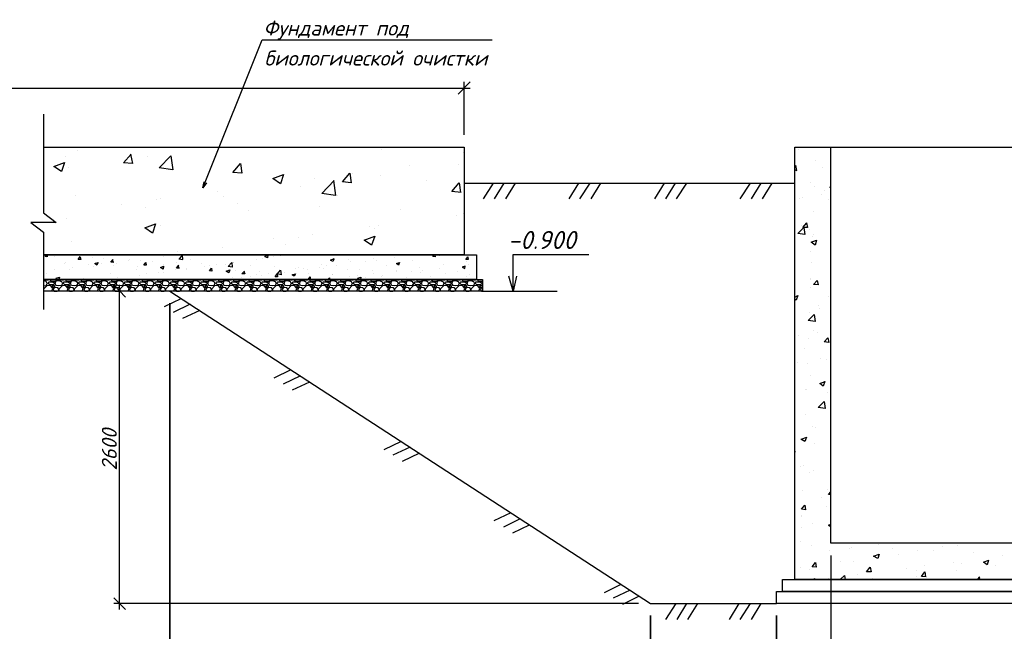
# Model space of a CAD drawing. Extents: x -119078 to 1619993, y 264752 to 340742.
# Tile 45 of 220: x 322893 to 334367, y 314196 to 321323. Entities that reach past the tile are written whole.
import ezdxf

# ---------------------------------------------------------------- set-up
doc = ezdxf.new("R2010")
doc.units = 0
doc.header["$MEASUREMENT"] = 0
doc.layers.add('PDF _Геометрия', color=250, linetype='Continuous')
doc.layers.add('PDF _Текст', color=7, linetype='Continuous')
doc.styles.add('PDF ISOCPEUR Italic', font='isocpeui.ttf')

msp = doc.modelspace()

# ---------------------------------------------------------------- linework, layer by layer
at = {"layer": 'PDF _Геометрия', "color": 7, "lineweight": -3}
for points in [[(325026.759, 319363.964), (325056.393, 319429.159), (325720.197, 321088.669), (325767.612, 321088.669), (328399.121, 321088.669)], [(323171.664, 320223.355), (323171.664, 319073.551), (323319.835, 318960.942), (323023.494, 318960.942), (323171.664, 318848.332), (323171.664, 317947.455)], [(323171.664, 319838.111), (328073.146, 319838.111), (328073.146, 318581.625), (323171.664, 318581.625), (328215.389, 318581.625), (328215.389, 318297.138), (323171.664, 318297.138), (328286.511, 318297.138), (328286.511, 318160.821), (323171.664, 318160.821)], [(334794.161, 314521.752), (331712.214, 314521.752), (331712.214, 314658.069), (334794.161, 314658.069), (331783.336, 314658.069), (331783.336, 314800.313), (334794.161, 314800.313), (331925.58, 314800.313), (331925.58, 319838.111), (334794.161, 319838.111)], [(334794.161, 315221.117), (332346.384, 315221.117), (332346.384, 319838.111)], [(325068.247, 319423.233), (325026.759, 319363.964), (325044.54, 319435.086)], [(328073.146, 319417.307), (331925.58, 319417.307)], [(328410.975, 319417.307), (328292.438, 319233.576)], [(328535.438, 319417.307), (328422.828, 319233.576)], [(328665.828, 319417.307), (328553.218, 319233.576)], [(329406.681, 319417.307), (329294.071, 319233.576)], [(329537.071, 319417.307), (329418.534, 319233.576)], [(329661.534, 319417.307), (329548.924, 319233.576)], [(330402.387, 319417.307), (330289.777, 319233.576)], [(330532.777, 319417.307), (330420.167, 319233.576)], [(330663.167, 319417.307), (330544.63, 319233.576)], [(331404.019, 319417.307), (331285.483, 319233.576)], [(331528.483, 319417.307), (331415.873, 319233.576)], [(331658.873, 319417.307), (331546.263, 319233.576)], [(328642.121, 318160.821), (328642.121, 318332.699), (328642.121, 318587.552), (329525.217, 318587.552)], [(328683.608, 318332.699), (328642.121, 318160.821), (328594.706, 318332.699)], [(324771.906, 318071.919), (324576.321, 317977.089)], [(324641.516, 318160.821), (330242.362, 314521.752), (331712.214, 314521.752)], [(328286.511, 318160.821), (329157.754, 318160.821)], [(324878.589, 318006.724), (324683.004, 317911.894)], [(324991.199, 317935.602), (324789.687, 317840.773)], [(326052.1, 317242.164), (325856.514, 317147.334)], [(326164.709, 317171.042), (325963.197, 317076.213)], [(326271.392, 317099.92), (326069.88, 317005.091)], [(327338.22, 316406.482), (327136.708, 316311.653)], [(327444.903, 316341.287), (327243.391, 316246.458)], [(327551.585, 316270.165), (327350.074, 316175.336)], [(328618.413, 315576.727), (328416.901, 315481.898)], [(328725.096, 315505.605), (328529.511, 315410.776)], [(328831.779, 315434.483), (328636.194, 315339.654)], [(329898.607, 314741.045), (329703.022, 314646.216)], [(330005.29, 314675.85), (329809.704, 314581.021)], [(330111.972, 314604.728), (329916.387, 314509.899)], [(330538.704, 314521.752), (330420.167, 314332.094)], [(330663.167, 314521.752), (330550.557, 314332.094)], [(330793.557, 314521.752), (330675.02, 314332.094)], [(331273.629, 314521.752), (331161.02, 314332.094)], [(331404.019, 314521.752), (331285.483, 314332.094)], [(331528.483, 314521.752), (331415.873, 314332.094)]]:
    msp.add_lwpolyline(points, dxfattribs=at)
at = {"layer": 'PDF _Геометрия', "color": 251, "lineweight": -3, "true_color": 0x535353}
for points in [[(328002.023, 320454.499), (328144.267, 320596.743)], [(328073.145, 319980.354), (328073.145, 320596.743)], [(315893.527, 320525.621), (328144.267, 320525.621)], [(324125.883, 318089.699), (323989.566, 318231.943)], [(324054.761, 314450.631), (324054.761, 318231.943)], [(324505.199, 318160.821), (323989.566, 318160.821)], [(332346.384, 315078.874), (332346.384, 311623.537)], [(323989.566, 314586.947), (324125.883, 314450.631)], [(330106.046, 314521.752), (323989.566, 314521.752)]]:
    msp.add_lwpolyline(points, dxfattribs=at)
at = {"layer": 'PDF _Геометрия', "color": 8, "lineweight": -3, "true_color": 0x767676}
for points in [[(323562.835, 319802.551), (323562.835, 319802.551)], [(327113.001, 319814.404), (327113.001, 319814.404)], [(331925.58, 319838.111), (331925.58, 319832.185)], [(331967.068, 319808.477), (331967.068, 319808.477)], [(323426.518, 319725.502), (323426.518, 319725.502)], [(324185.151, 319755.136), (324208.858, 319648.453), (324102.175, 319654.38), (324191.078, 319755.136)], [(324380.736, 319731.429), (324380.736, 319731.429)], [(328061.292, 319772.916), (328061.292, 319772.916)], [(332162.653, 319678.087), (332162.653, 319678.087)], [(323456.152, 319595.112), (323456.152, 319595.112)], [(327438.976, 319618.819), (327438.976, 319618.819)], [(328007.951, 319636.599), (328007.951, 319636.599)], [(331925.58, 319601.039), (331943.36, 319624.746)], [(331925.58, 319571.404), (331949.287, 319565.478), (331937.433, 319624.746)], [(332245.628, 319601.039), (332245.628, 319601.039)], [(326324.733, 319470.648), (326324.733, 319470.648)], [(326549.953, 319446.941), (326573.66, 319275.063), (326413.636, 319298.771), (326555.879, 319446.941)], [(326769.245, 319529.917), (326769.245, 319529.917)], [(327095.22, 319512.136), (327095.22, 319512.136)], [(327634.561, 319452.868), (327634.561, 319452.868)], [(326170.636, 319375.819), (326170.636, 319375.819)], [(328037.585, 319310.624), (327930.902, 319322.478), (328013.878, 319423.234), (328031.658, 319310.624)], [(332103.384, 319423.234), (332103.384, 319423.234)], [(332150.799, 319381.746), (332150.799, 319381.746)], [(332269.335, 319334.332), (332269.335, 319334.332)], [(332346.384, 319363.966), (332334.53, 319369.893), (332346.384, 319375.819)], [(323539.127, 319269.137), (323539.127, 319269.137)], [(324487.419, 319227.649), (324487.419, 319227.649)], [(324528.906, 319233.576), (324528.906, 319233.576)], [(325198.637, 319322.478), (325198.637, 319322.478)], [(325269.759, 319263.21), (325269.759, 319263.21)], [(326597.367, 319275.063), (326597.367, 319275.063)], [(331978.921, 319233.576), (331978.921, 319233.576)], [(332014.482, 319251.356), (332014.482, 319251.356)], [(332233.775, 319280.99), (332233.775, 319280.99)], [(332316.75, 319227.649), (332316.75, 319227.649)], [(324078.468, 319174.307), (324078.468, 319174.307)], [(324357.029, 319138.746), (324357.029, 319138.746)], [(325435.71, 319186.161), (325435.71, 319186.161)], [(325560.173, 319097.259), (325560.173, 319097.259)], [(326384.002, 319150.6), (326384.002, 319150.6)], [(327332.293, 319109.112), (327332.293, 319109.112)], [(323438.371, 319002.43), (323438.371, 319002.43)], [(327984.243, 319043.917), (327984.243, 319043.917)], [(328061.292, 319061.698), (328061.292, 319061.698)], [(332138.945, 319085.405), (332138.945, 319085.405)], [(324528.906, 318919.454), (324528.906, 318919.454)], [(326970.757, 318913.527), (326970.757, 318913.527)], [(327024.098, 318883.893), (327024.098, 318883.893)], [(327071.513, 318919.454), (327071.513, 318919.454)], [(332002.628, 318925.381), (332002.628, 318925.381)], [(332061.897, 318955.015), (332073.75, 318901.674), (332020.409, 318901.674), (332067.823, 318955.015)], [(332091.531, 318877.966), (332091.531, 318877.966)], [(332340.457, 318972.795), (332340.457, 318972.795)], [(325856.514, 318771.284), (325856.514, 318771.284)], [(326146.929, 318783.137), (326146.929, 318783.137)], [(326301.026, 318824.625), (326301.026, 318824.625)], [(332127.092, 318794.991), (332127.092, 318794.991)], [(332138.945, 318824.625), (332138.945, 318824.625)], [(323491.713, 318741.649), (323491.713, 318741.649)], [(325251.979, 318670.528), (325251.979, 318670.528)], [(325986.905, 318706.089), (325986.905, 318706.089)], [(323219.079, 318563.845), (323189.445, 318563.845), (323201.298, 318581.625)], [(323207.225, 318546.064), (323207.225, 318546.064)], [(323219.079, 318557.918), (323219.079, 318581.625)], [(323302.054, 318557.918), (323302.054, 318557.918)], [(323598.395, 318557.918), (323604.322, 318528.284), (323574.688, 318528.284), (323598.395, 318563.845)], [(323586.542, 318546.064), (323586.542, 318546.064)], [(323746.566, 318551.991), (323746.566, 318551.991)], [(323871.029, 318534.211), (323871.029, 318534.211)], [(323989.566, 318492.723), (323954.005, 318498.65), (323983.639, 318528.284)], [(323983.639, 318492.723), (323977.712, 318528.284)], [(324155.517, 318522.357), (324155.517, 318522.357)], [(324173.297, 318528.284), (324173.297, 318528.284)], [(324297.76, 318522.357), (324297.76, 318522.357)], [(324511.126, 318575.698), (324511.126, 318575.698)], [(324570.394, 318557.918), (324570.394, 318557.918)], [(324730.418, 318623.113), (324730.418, 318623.113)], [(324748.199, 318534.211), (324795.613, 318528.284), (324789.687, 318581.625)], [(324754.126, 318534.211), (324795.613, 318581.625)], [(324878.589, 318528.284), (324878.589, 318528.284)], [(325192.71, 318581.625), (325192.71, 318581.625)], [(325655.003, 318528.284), (325655.003, 318528.284)], [(325720.198, 318540.137), (325720.198, 318540.137)], [(325850.588, 318557.918), (325850.588, 318557.918)], [(325933.563, 318569.772), (325933.563, 318569.772)], [(326555.879, 318534.211), (326544.026, 318504.577), (326514.392, 318522.357), (326555.879, 318540.137)], [(326727.757, 318528.284), (326727.757, 318528.284)], [(327018.171, 318540.137), (327018.171, 318540.137)], [(327053.732, 318522.357), (327053.732, 318522.357)], [(327255.244, 318551.991), (327255.244, 318551.991)], [(327284.878, 318575.698), (327284.878, 318575.698)], [(327741.244, 318557.918), (327705.683, 318563.845), (327717.536, 318581.625)], [(327735.317, 318557.918), (327735.317, 318581.625)], [(327788.658, 318569.772), (327788.658, 318569.772)], [(332103.384, 318623.113), (332103.384, 318623.113)], [(323302.054, 318415.674), (323302.054, 318415.674)], [(323414.664, 318486.796), (323414.664, 318486.796)], [(323432.444, 318498.65), (323432.444, 318498.65)], [(323473.932, 318409.747), (323473.932, 318409.747)], [(323503.566, 318439.382), (323503.566, 318439.382)], [(323699.151, 318474.942), (323699.151, 318474.942)], [(323752.493, 318451.235), (323752.493, 318451.235)], [(323841.395, 318486.796), (323841.395, 318486.796)], [(323971.785, 318504.577), (323971.785, 318504.577)], [(323983.639, 318463.089), (323983.639, 318463.089)], [(324019.2, 318480.869), (324019.2, 318480.869)], [(324256.273, 318415.674), (324256.273, 318415.674)], [(324268.126, 318451.235), (324268.126, 318451.235)], [(324440.004, 318510.503), (324440.004, 318510.503)], [(324552.614, 318439.382), (324552.614, 318439.382)], [(324570.394, 318474.942), (324570.394, 318474.942)], [(324706.711, 318409.747), (324706.711, 318409.747)], [(324754.126, 318427.528), (324718.565, 318427.528), (324748.199, 318463.089)], [(324724.492, 318498.65), (324724.492, 318498.65)], [(324748.199, 318427.528), (324742.272, 318463.089)], [(324831.174, 318415.674), (324831.174, 318415.674)], [(324837.101, 318427.528), (324837.101, 318427.528)], [(325008.979, 318486.796), (325008.979, 318486.796)], [(325044.54, 318451.235), (325044.54, 318451.235)], [(325109.735, 318457.162), (325109.735, 318457.162)], [(325121.589, 318415.674), (325121.589, 318415.674)], [(325180.857, 318469.016), (325180.857, 318469.016)], [(325293.466, 318474.942), (325293.466, 318474.942)], [(325382.369, 318498.65), (325382.369, 318498.65)], [(325382.369, 318492.723), (325382.369, 318492.723)], [(325577.954, 318463.089), (325577.954, 318463.089)], [(325862.441, 318451.235), (325862.441, 318451.235)], [(326105.441, 318421.601), (326105.441, 318421.601)], [(326146.929, 318439.382), (326146.929, 318439.382)], [(326200.27, 318427.528), (326200.27, 318427.528)], [(326247.685, 318415.674), (326247.685, 318415.674)], [(326384.002, 318433.455), (326384.002, 318433.455)], [(326413.636, 318474.942), (326413.636, 318474.942)], [(326431.416, 318427.528), (326431.416, 318427.528)], [(326466.977, 318463.089), (326466.977, 318463.089)], [(326585.514, 318463.089), (326585.514, 318463.089)], [(326715.904, 318409.747), (326715.904, 318409.747)], [(326745.538, 318504.577), (326745.538, 318504.577)], [(326852.22, 318409.747), (326852.22, 318409.747)], [(326923.342, 318504.577), (326923.342, 318504.577)], [(327166.342, 318463.089), (327166.342, 318463.089)], [(327474.537, 318516.43), (327474.537, 318516.43)], [(327557.512, 318439.382), (327557.512, 318439.382)], [(327788.658, 318427.528), (327788.658, 318427.528)], [(327830.146, 318474.942), (327830.146, 318474.942)], [(328102.78, 318510.503), (328102.78, 318510.503)], [(328126.487, 318474.942), (328126.487, 318474.942)], [(332115.238, 318498.65), (332115.238, 318498.65)], [(323183.518, 318297.138), (323183.518, 318291.211), (323225.006, 318291.211), (323230.932, 318297.138)], [(323201.298, 318368.26), (323201.298, 318368.26)], [(323343.542, 318297.138), (323343.542, 318291.211), (323302.054, 318273.431), (323260.567, 318273.431), (323248.713, 318297.138)], [(323248.713, 318297.138), (323248.713, 318297.138)], [(323331.688, 318297.138), (323319.835, 318308.991), (323355.396, 318320.845), (323349.469, 318297.138)], [(323361.323, 318297.138), (323361.323, 318291.211), (323402.81, 318291.211), (323408.737, 318297.138)], [(323521.347, 318297.138), (323521.347, 318291.211), (323479.859, 318273.431), (323438.371, 318273.431), (323426.518, 318297.138)], [(323426.518, 318297.138), (323426.518, 318297.138)], [(323539.127, 318297.138), (323539.127, 318291.211), (323580.615, 318291.211), (323586.542, 318297.138)], [(323699.151, 318297.138), (323699.151, 318291.211), (323657.664, 318273.431), (323616.176, 318273.431), (323604.322, 318297.138)], [(323604.322, 318297.138), (323604.322, 318297.138)], [(323633.956, 318308.991), (323633.956, 318308.991)], [(323716.932, 318297.138), (323716.932, 318291.211), (323758.42, 318291.211), (323764.346, 318297.138)], [(323876.956, 318297.138), (323876.956, 318291.211), (323835.468, 318273.431), (323793.981, 318273.431), (323782.127, 318297.138)], [(323782.127, 318297.138), (323782.127, 318297.138)], [(323894.737, 318297.138), (323894.737, 318291.211), (323936.224, 318291.211), (323942.151, 318297.138)], [(323948.078, 318362.333), (323948.078, 318362.333)], [(324054.761, 318297.138), (324054.761, 318291.211), (324013.273, 318273.431), (323971.785, 318273.431), (323959.932, 318297.138)], [(323959.932, 318297.138), (323959.932, 318297.138)], [(324013.273, 318303.065), (324013.273, 318303.065)], [(324036.98, 318320.845), (324036.98, 318320.845)], [(324072.541, 318297.138), (324072.541, 318291.211), (324114.029, 318291.211), (324119.956, 318297.138)], [(324232.565, 318297.138), (324232.565, 318291.211), (324191.078, 318273.431), (324149.59, 318273.431), (324137.736, 318297.138)], [(324137.736, 318297.138), (324137.736, 318297.138)], [(324250.346, 318297.138), (324250.346, 318291.211), (324291.834, 318291.211), (324297.76, 318297.138)], [(324291.834, 318344.552), (324291.834, 318344.552)], [(324410.37, 318297.138), (324410.37, 318291.211), (324368.882, 318273.431), (324327.394, 318273.431), (324315.541, 318297.138)], [(324315.541, 318297.138), (324315.541, 318297.138)], [(324374.809, 318362.333), (324374.809, 318362.333)], [(324428.15, 318297.138), (324428.15, 318291.211), (324469.638, 318291.211), (324475.565, 318297.138)], [(324588.175, 318297.138), (324588.175, 318291.211), (324546.687, 318273.431), (324505.199, 318273.431), (324493.345, 318297.138)], [(324493.345, 318297.138), (324493.345, 318297.138)], [(324505.199, 318380.113), (324505.199, 318380.113)], [(324564.467, 318380.113), (324564.467, 318380.113)], [(324605.955, 318297.138), (324605.955, 318291.211), (324647.443, 318291.211), (324653.37, 318297.138)], [(324765.979, 318297.138), (324765.979, 318291.211), (324724.492, 318273.431), (324683.004, 318273.431), (324671.15, 318297.138)], [(324671.15, 318297.138), (324671.15, 318297.138)], [(324783.76, 318297.138), (324783.76, 318291.211), (324825.248, 318291.211), (324831.174, 318297.138)], [(324943.784, 318297.138), (324943.784, 318291.211), (324902.296, 318273.431), (324860.808, 318273.431), (324848.955, 318297.138)], [(324848.955, 318297.138), (324848.955, 318297.138)], [(324961.564, 318297.138), (324961.564, 318291.211), (325003.052, 318291.211), (325008.979, 318297.138)], [(325121.589, 318297.138), (325121.589, 318291.211), (325080.101, 318273.431), (325038.613, 318273.431), (325026.759, 318297.138)], [(325026.759, 318297.138), (325026.759, 318297.138)], [(325139.369, 318297.138), (325139.369, 318291.211), (325180.857, 318291.211), (325186.784, 318297.138)], [(325299.393, 318297.138), (325299.393, 318291.211), (325257.905, 318273.431), (325216.418, 318273.431), (325204.564, 318297.138)], [(325204.564, 318297.138), (325204.564, 318297.138)], [(325317.174, 318297.138), (325317.174, 318291.211), (325358.661, 318291.211), (325364.588, 318297.138)], [(325376.442, 318314.918), (325376.442, 318314.918)], [(325477.198, 318297.138), (325477.198, 318291.211), (325435.71, 318273.431), (325394.222, 318273.431), (325382.369, 318297.138)], [(325382.369, 318297.138), (325382.369, 318297.138)], [(325406.076, 318403.821), (325406.076, 318403.821)], [(325506.832, 318391.967), (325518.686, 318362.333), (325483.125, 318362.333), (325512.759, 318391.967)], [(325483.125, 318314.918), (325483.125, 318314.918)], [(325494.978, 318297.138), (325494.978, 318291.211), (325536.466, 318291.211), (325542.393, 318297.138)], [(325655.003, 318297.138), (325655.003, 318291.211), (325613.515, 318273.431), (325572.027, 318273.431), (325560.173, 318297.138)], [(325560.173, 318297.138), (325560.173, 318297.138)], [(325577.954, 318332.699), (325577.954, 318332.699)], [(325649.076, 318350.479), (325649.076, 318350.479)], [(325672.783, 318297.138), (325672.783, 318291.211), (325714.271, 318291.211), (325720.198, 318297.138)], [(325690.563, 318391.967), (325690.563, 318391.967)], [(325708.344, 318344.552), (325708.344, 318344.552)], [(325832.807, 318297.138), (325832.807, 318291.211), (325791.319, 318273.431), (325749.832, 318273.431), (325737.978, 318297.138)], [(325737.978, 318297.138), (325737.978, 318297.138)], [(325791.319, 318368.26), (325791.319, 318368.26)], [(325850.588, 318297.138), (325850.588, 318291.211), (325892.075, 318291.211), (325898.002, 318297.138)], [(325892.075, 318356.406), (325933.563, 318403.821), (325939.49, 318350.479), (325892.075, 318362.333)], [(325909.856, 318374.186), (325909.856, 318374.186)], [(326010.612, 318297.138), (326010.612, 318291.211), (325969.124, 318273.431), (325927.636, 318273.431), (325915.783, 318297.138)], [(325915.783, 318297.138), (325915.783, 318297.138)], [(325921.709, 318391.967), (325921.709, 318391.967)], [(325975.051, 318374.186), (325975.051, 318374.186)], [(326028.392, 318297.138), (326028.392, 318291.211), (326069.88, 318291.211), (326075.807, 318297.138)], [(326188.416, 318297.138), (326188.416, 318291.211), (326146.929, 318273.431), (326105.441, 318273.431), (326093.587, 318297.138)], [(326093.587, 318297.138), (326093.587, 318297.138)], [(326206.197, 318297.138), (326206.197, 318291.211), (326247.685, 318291.211), (326253.612, 318297.138), (326277.319, 318326.772), (326277.319, 318297.138)], [(326229.904, 318303.065), (326229.904, 318303.065)], [(326259.538, 318362.333), (326259.538, 318362.333)], [(326366.221, 318297.138), (326366.221, 318291.211), (326324.733, 318273.431), (326283.246, 318273.431), (326271.392, 318297.138)], [(326271.392, 318297.138), (326271.392, 318297.138)], [(326384.002, 318297.138), (326384.002, 318291.211), (326425.489, 318291.211), (326431.416, 318297.138)], [(326544.026, 318297.138), (326544.026, 318291.211), (326502.538, 318273.431), (326461.05, 318273.431), (326449.197, 318297.138)], [(326449.197, 318297.138), (326449.197, 318297.138)], [(326484.758, 318297.138), (326502.538, 318314.918), (326502.538, 318297.138)], [(326544.026, 318356.406), (326544.026, 318356.406)], [(326544.026, 318350.479), (326544.026, 318350.479)], [(326561.806, 318297.138), (326561.806, 318291.211), (326603.294, 318291.211), (326609.221, 318297.138)], [(326721.83, 318297.138), (326721.83, 318291.211), (326680.343, 318273.431), (326638.855, 318273.431), (326627.001, 318297.138)], [(326627.001, 318297.138), (326627.001, 318297.138)], [(326739.611, 318326.772), (326739.611, 318326.772)], [(326739.611, 318297.138), (326739.611, 318291.211), (326781.099, 318291.211), (326787.025, 318297.138)], [(326899.635, 318297.138), (326899.635, 318291.211), (326858.147, 318273.431), (326816.66, 318273.431), (326804.806, 318297.138)], [(326804.806, 318297.138), (326804.806, 318297.138)], [(326828.513, 318338.626), (326828.513, 318338.626)], [(326846.294, 318297.138), (326834.44, 318308.991), (326870.001, 318320.845), (326864.074, 318297.138)], [(326917.416, 318314.918), (326917.416, 318314.918)], [(326917.416, 318297.138), (326917.416, 318291.211), (326958.903, 318291.211), (326964.83, 318297.138)], [(327077.44, 318297.138), (327077.44, 318291.211), (327035.952, 318273.431), (326994.464, 318273.431), (326982.611, 318297.138)], [(326982.611, 318297.138), (326982.611, 318297.138)], [(327000.391, 318397.894), (327000.391, 318397.894)], [(327012.245, 318362.333), (327012.245, 318362.333)], [(327095.22, 318297.138), (327095.22, 318291.211), (327136.708, 318291.211), (327142.635, 318297.138)], [(327113.001, 318326.772), (327113.001, 318326.772)], [(327118.927, 318338.626), (327118.927, 318338.626)], [(327255.244, 318297.138), (327255.244, 318291.211), (327213.757, 318273.431), (327172.269, 318273.431), (327160.415, 318297.138)], [(327160.415, 318297.138), (327160.415, 318297.138)], [(327273.025, 318297.138), (327273.025, 318291.211), (327314.513, 318291.211), (327320.439, 318297.138)], [(327278.952, 318397.894), (327278.952, 318397.894)], [(327284.878, 318386.04), (327284.878, 318386.04)], [(327433.049, 318297.138), (327433.049, 318291.211), (327391.561, 318273.431), (327350.074, 318273.431), (327338.22, 318297.138)], [(327338.22, 318297.138), (327338.22, 318297.138)], [(327397.488, 318314.918), (327397.488, 318314.918)], [(327450.829, 318297.138), (327450.829, 318291.211), (327492.317, 318291.211), (327498.244, 318297.138)], [(327456.756, 318386.04), (327456.756, 318386.04)], [(327610.854, 318297.138), (327610.854, 318291.211), (327569.366, 318273.431), (327527.878, 318273.431), (327516.025, 318297.138)], [(327516.025, 318297.138), (327516.025, 318297.138)], [(327569.366, 318374.186), (327569.366, 318374.186)], [(327587.146, 318403.821), (327587.146, 318403.821)], [(327628.634, 318297.138), (327628.634, 318291.211), (327670.122, 318291.211), (327676.049, 318297.138)], [(327681.976, 318332.699), (327681.976, 318332.699)], [(327681.976, 318303.065), (327681.976, 318303.065)], [(327788.658, 318297.138), (327788.658, 318291.211), (327747.171, 318273.431), (327705.683, 318273.431), (327693.829, 318297.138)], [(327693.829, 318297.138), (327693.829, 318297.138)], [(327806.439, 318297.138), (327806.439, 318291.211), (327847.927, 318291.211), (327853.853, 318297.138)], [(327853.853, 318362.333), (327853.853, 318362.333)], [(327966.463, 318297.138), (327966.463, 318291.211), (327924.975, 318273.431), (327883.487, 318273.431), (327871.634, 318297.138)], [(327871.634, 318297.138), (327871.634, 318297.138)], [(327984.243, 318297.138), (327984.243, 318291.211), (328025.731, 318291.211), (328031.658, 318297.138)], [(327990.17, 318386.04), (327990.17, 318386.04)], [(328144.268, 318297.138), (328144.268, 318291.211), (328102.78, 318273.431), (328061.292, 318273.431), (328049.438, 318297.138)], [(328049.438, 318297.138), (328049.438, 318297.138)], [(328096.853, 318332.699), (328096.853, 318332.699)], [(328138.341, 318350.479), (328138.341, 318350.479)], [(328162.048, 318297.138), (328162.048, 318291.211), (328203.536, 318291.211), (328209.463, 318297.138)], [(328286.511, 318273.431), (328280.584, 318273.431), (328239.097, 318273.431), (328227.243, 318297.138)], [(328227.243, 318297.138), (328227.243, 318297.138)], [(332103.384, 318308.991), (332103.384, 318308.991)], [(332103.384, 318297.138), (332103.384, 318297.138)], [(323171.664, 318220.089), (323201.298, 318226.016), (323213.152, 318249.723), (323201.298, 318273.431), (323171.664, 318285.284)], [(323266.493, 318160.821), (323278.347, 318190.455), (323254.64, 318220.089), (323213.152, 318226.016), (323171.664, 318184.528)], [(323171.664, 318184.528), (323171.664, 318184.528)], [(323343.542, 318160.821), (323349.469, 318172.675), (323349.469, 318184.528), (323337.615, 318196.382), (323302.054, 318202.309), (323284.274, 318184.528), (323296.128, 318160.821), (323331.688, 318160.821)], [(323444.298, 318160.821), (323456.152, 318190.455), (323432.444, 318220.089), (323390.957, 318226.016), (323349.469, 318184.528), (323349.469, 318160.821)], [(323521.347, 318160.821), (323527.274, 318172.675), (323527.274, 318184.528), (323515.42, 318196.382), (323479.859, 318202.309), (323462.079, 318184.528), (323473.932, 318160.821), (323509.493, 318160.821)], [(323622.103, 318160.821), (323633.956, 318190.455), (323610.249, 318220.089), (323568.761, 318226.016), (323527.274, 318184.528), (323527.274, 318160.821)], [(323699.151, 318160.821), (323705.078, 318172.675), (323705.078, 318184.528), (323693.225, 318196.382), (323657.664, 318202.309), (323639.883, 318184.528), (323651.737, 318160.821), (323687.298, 318160.821)], [(323799.907, 318160.821), (323811.761, 318190.455), (323788.054, 318220.089), (323746.566, 318226.016), (323705.078, 318184.528), (323705.078, 318160.821)], [(323876.956, 318160.821), (323882.883, 318172.675), (323882.883, 318184.528), (323871.029, 318196.382), (323835.468, 318202.309), (323817.688, 318184.528), (323829.541, 318160.821), (323865.102, 318160.821)], [(323977.712, 318160.821), (323989.566, 318190.455), (323965.858, 318220.089), (323924.371, 318226.016), (323882.883, 318184.528), (323882.883, 318160.821)], [(324054.761, 318160.821), (324060.688, 318172.675), (324060.688, 318184.528), (324048.834, 318196.382), (324013.273, 318202.309), (323995.492, 318184.528), (324007.346, 318160.821), (324042.907, 318160.821)], [(324155.517, 318160.821), (324167.37, 318190.455), (324143.663, 318220.089), (324102.175, 318226.016), (324060.688, 318184.528), (324060.688, 318160.821)], [(324232.565, 318160.821), (324238.492, 318172.675), (324238.492, 318184.528), (324226.639, 318196.382), (324191.078, 318202.309), (324173.297, 318184.528), (324185.151, 318160.821), (324220.712, 318160.821)], [(324333.321, 318160.821), (324345.175, 318190.455), (324321.468, 318220.089), (324279.98, 318226.016), (324238.492, 318184.528), (324238.492, 318160.821)], [(324410.37, 318160.821), (324416.297, 318172.675), (324416.297, 318184.528), (324404.443, 318196.382), (324368.882, 318202.309), (324351.102, 318184.528), (324362.955, 318160.821), (324398.516, 318160.821)], [(324511.126, 318160.821), (324522.98, 318190.455), (324499.272, 318220.089), (324457.785, 318226.016), (324416.297, 318184.528), (324416.297, 318160.821)], [(324588.175, 318160.821), (324594.101, 318172.675), (324594.101, 318184.528), (324582.248, 318196.382), (324546.687, 318202.309), (324528.906, 318184.528), (324540.76, 318160.821), (324576.321, 318160.821)], [(324688.931, 318160.821), (324700.784, 318190.455), (324677.077, 318220.089), (324635.589, 318226.016), (324594.101, 318184.528), (324594.101, 318160.821)], [(324765.979, 318160.821), (324771.906, 318172.675), (324771.906, 318184.528), (324760.052, 318196.382), (324724.492, 318202.309), (324706.711, 318184.528), (324718.565, 318160.821), (324754.126, 318160.821)], [(324866.735, 318160.821), (324878.589, 318190.455), (324854.882, 318220.089), (324813.394, 318226.016), (324771.906, 318184.528), (324771.906, 318160.821)], [(324943.784, 318160.821), (324949.711, 318172.675), (324949.711, 318184.528), (324937.857, 318196.382), (324902.296, 318202.309), (324884.516, 318184.528), (324896.369, 318160.821), (324931.93, 318160.821)], [(325044.54, 318160.821), (325056.394, 318190.455), (325032.686, 318220.089), (324991.199, 318226.016), (324949.711, 318184.528), (324949.711, 318160.821)], [(325121.589, 318160.821), (325127.515, 318172.675), (325127.515, 318184.528), (325115.662, 318196.382), (325080.101, 318202.309), (325062.32, 318184.528), (325074.174, 318160.821), (325109.735, 318160.821)], [(325222.345, 318160.821), (325234.198, 318190.455), (325210.491, 318220.089), (325169.003, 318226.016), (325127.515, 318184.528), (325127.515, 318160.821)], [(325299.393, 318160.821), (325305.32, 318172.675), (325305.32, 318184.528), (325293.466, 318196.382), (325257.905, 318202.309), (325240.125, 318184.528), (325251.979, 318160.821), (325287.54, 318160.821)], [(325400.149, 318160.821), (325412.003, 318190.455), (325388.296, 318220.089), (325346.808, 318226.016), (325305.32, 318184.528), (325305.32, 318160.821)], [(325477.198, 318160.821), (325483.125, 318172.675), (325483.125, 318184.528), (325471.271, 318196.382), (325435.71, 318202.309), (325417.93, 318184.528), (325429.783, 318160.821), (325465.344, 318160.821)], [(325577.954, 318160.821), (325589.807, 318190.455), (325566.1, 318220.089), (325524.612, 318226.016), (325483.125, 318184.528), (325483.125, 318160.821)], [(325655.003, 318160.821), (325660.929, 318172.675), (325660.929, 318184.528), (325649.076, 318196.382), (325613.515, 318202.309), (325595.734, 318184.528), (325607.588, 318160.821), (325643.149, 318160.821)], [(325755.758, 318160.821), (325767.612, 318190.455), (325743.905, 318220.089), (325702.417, 318226.016), (325660.929, 318184.528), (325660.929, 318160.821)], [(325832.807, 318160.821), (325838.734, 318172.675), (325838.734, 318184.528), (325826.88, 318196.382), (325791.319, 318202.309), (325773.539, 318184.528), (325785.393, 318160.821), (325820.954, 318160.821)], [(325933.563, 318160.821), (325945.417, 318190.455), (325921.709, 318220.089), (325880.222, 318226.016), (325838.734, 318184.528), (325838.734, 318160.821)], [(326010.612, 318160.821), (326016.539, 318172.675), (326016.539, 318184.528), (326004.685, 318196.382), (325969.124, 318202.309), (325951.344, 318184.528), (325963.197, 318160.821), (325998.758, 318160.821)], [(326111.368, 318160.821), (326123.221, 318190.455), (326099.514, 318220.089), (326058.026, 318226.016), (326016.539, 318184.528), (326016.539, 318160.821)], [(326188.416, 318160.821), (326194.343, 318172.675), (326194.343, 318184.528), (326182.49, 318196.382), (326146.929, 318202.309), (326129.148, 318184.528), (326141.002, 318160.821), (326176.563, 318160.821)], [(326289.172, 318160.821), (326301.026, 318190.455), (326277.319, 318220.089), (326235.831, 318226.016), (326194.343, 318184.528), (326194.343, 318160.821)], [(326366.221, 318160.821), (326372.148, 318172.675), (326372.148, 318184.528), (326360.294, 318196.382), (326324.733, 318202.309), (326306.953, 318184.528), (326318.807, 318160.821), (326354.367, 318160.821)], [(326466.977, 318160.821), (326478.831, 318190.455), (326455.123, 318220.089), (326413.636, 318226.016), (326372.148, 318184.528), (326372.148, 318160.821)], [(326544.026, 318160.821), (326549.953, 318172.675), (326549.953, 318184.528), (326538.099, 318196.382), (326502.538, 318202.309), (326484.758, 318184.528), (326496.611, 318160.821), (326532.172, 318160.821)], [(326644.782, 318160.821), (326656.635, 318190.455), (326632.928, 318220.089), (326591.44, 318226.016), (326549.953, 318184.528), (326549.953, 318160.821)], [(326721.83, 318160.821), (326727.757, 318172.675), (326727.757, 318184.528), (326715.904, 318196.382), (326680.343, 318202.309), (326662.562, 318184.528), (326674.416, 318160.821), (326709.977, 318160.821)], [(326822.586, 318160.821), (326834.44, 318190.455), (326810.733, 318220.089), (326769.245, 318226.016), (326727.757, 318184.528), (326727.757, 318160.821)], [(326899.635, 318160.821), (326905.562, 318172.675), (326905.562, 318184.528), (326893.708, 318196.382), (326858.147, 318202.309), (326840.367, 318184.528), (326852.22, 318160.821), (326887.781, 318160.821)], [(327000.391, 318160.821), (327012.245, 318190.455), (326988.537, 318220.089), (326947.05, 318226.016), (326905.562, 318184.528), (326905.562, 318160.821)], [(327077.44, 318160.821), (327083.367, 318172.675), (327083.367, 318184.528), (327071.513, 318196.382), (327035.952, 318202.309), (327018.171, 318184.528), (327030.025, 318160.821), (327065.586, 318160.821)], [(327178.196, 318160.821), (327190.049, 318190.455), (327166.342, 318220.089), (327124.854, 318226.016), (327083.367, 318184.528), (327083.367, 318160.821)], [(327255.244, 318160.821), (327261.171, 318172.675), (327261.171, 318184.528), (327249.318, 318196.382), (327213.757, 318202.309), (327195.976, 318184.528), (327207.83, 318160.821), (327243.391, 318160.821)], [(327356, 318160.821), (327367.854, 318190.455), (327344.147, 318220.089), (327302.659, 318226.016), (327261.171, 318184.528), (327261.171, 318160.821)], [(327433.049, 318160.821), (327438.976, 318172.675), (327438.976, 318184.528), (327427.122, 318196.382), (327391.561, 318202.309), (327373.781, 318184.528), (327385.634, 318160.821), (327421.195, 318160.821)], [(327533.805, 318160.821), (327545.659, 318190.455), (327521.951, 318220.089), (327480.464, 318226.016), (327438.976, 318184.528), (327438.976, 318160.821)], [(327610.854, 318160.821), (327616.78, 318172.675), (327616.78, 318184.528), (327604.927, 318196.382), (327569.366, 318202.309), (327551.585, 318184.528), (327563.439, 318160.821), (327599, 318160.821)], [(327711.61, 318160.821), (327723.463, 318190.455), (327699.756, 318220.089), (327658.268, 318226.016), (327616.78, 318184.528), (327616.78, 318160.821)], [(327788.658, 318160.821), (327794.585, 318172.675), (327794.585, 318184.528), (327782.731, 318196.382), (327747.171, 318202.309), (327729.39, 318184.528), (327741.244, 318160.821), (327776.805, 318160.821)], [(327889.414, 318160.821), (327901.268, 318190.455), (327877.561, 318220.089), (327836.073, 318226.016), (327794.585, 318184.528), (327794.585, 318160.821)], [(327966.463, 318160.821), (327972.39, 318172.675), (327972.39, 318184.528), (327960.536, 318196.382), (327924.975, 318202.309), (327907.195, 318184.528), (327919.048, 318160.821), (327954.609, 318160.821)], [(328067.219, 318160.821), (328079.073, 318190.455), (328055.365, 318220.089), (328013.878, 318226.016), (327972.39, 318184.528), (327972.39, 318160.821)], [(328144.268, 318160.821), (328150.194, 318172.675), (328150.194, 318184.528), (328138.341, 318196.382), (328102.78, 318202.309), (328084.999, 318184.528), (328096.853, 318160.821), (328132.414, 318160.821)], [(328245.024, 318160.821), (328256.877, 318190.455), (328233.17, 318220.089), (328191.682, 318226.016), (328150.194, 318184.528), (328150.194, 318160.821)], [(328286.511, 318220.089), (328268.731, 318226.016), (328250.95, 318220.089), (328262.804, 318202.309), (328286.511, 318214.162)], [(328286.511, 318202.309), (328280.584, 318202.309), (328262.804, 318184.528), (328274.658, 318160.821), (328286.511, 318160.821)], [(332109.311, 318202.309), (332109.311, 318202.309)], [(331925.58, 318089.699), (331961.141, 318107.48), (331943.36, 318054.138), (331925.58, 318065.992)], [(332316.75, 318101.553), (332316.75, 318101.553)], [(332198.214, 317994.87), (332198.214, 317994.87)], [(332215.994, 317953.382), (332215.994, 317953.382)], [(332097.458, 317905.968), (332097.458, 317905.968)], [(331967.068, 317645.187), (331967.068, 317645.187)], [(332085.604, 317609.627), (332085.604, 317609.627)], [(332138.945, 317698.529), (332138.945, 317698.529)], [(332186.36, 317674.822), (332186.36, 317674.822)], [(332044.116, 317497.017), (332044.116, 317497.017)], [(332227.848, 317378.48), (332227.848, 317378.48)], [(331955.214, 317325.139), (331955.214, 317325.139)], [(332073.75, 317313.285), (332073.75, 317313.285)], [(332293.043, 317366.627), (332293.043, 317366.627)], [(332103.384, 317171.042), (332103.384, 317171.042)], [(332275.262, 317105.847), (332257.482, 317052.505), (332215.994, 317082.139), (332281.189, 317105.847)], [(332055.97, 317016.944), (332055.97, 317016.944)], [(332061.897, 317016.944), (332061.897, 317016.944)], [(332310.823, 316975.457), (332310.823, 316975.457)], [(332340.457, 317028.798), (332340.457, 317028.798)], [(332055.97, 316720.603), (332055.97, 316720.603)], [(332133.019, 316578.36), (332133.019, 316578.36)], [(332168.579, 316572.433), (332168.579, 316572.433)], [(332002.628, 316436.116), (332061.897, 316459.823), (332044.116, 316406.482), (331996.702, 316436.116)], [(332044.116, 316424.262), (332044.116, 316424.262)], [(332150.799, 316388.701), (332150.799, 316388.701)], [(331925.58, 316282.018), (331931.507, 316282.018), (331925.58, 316311.653)], [(331990.775, 316121.994), (331990.775, 316121.994)], [(332032.263, 316127.921), (332032.263, 316127.921)], [(332097.458, 316044.946), (332097.458, 316044.946)], [(332138.945, 316068.653), (332138.945, 316068.653)], [(332020.409, 315831.58), (332020.409, 315831.58)], [(332310.823, 315849.36), (332310.823, 315849.36)], [(332346.384, 315790.092), (332316.75, 315790.092), (332346.384, 315819.726)], [(332055.97, 315612.288), (332002.628, 315618.214), (332044.116, 315665.629), (332050.043, 315612.288)], [(332239.701, 315760.458), (332239.701, 315760.458)], [(332002.628, 315547.093), (332002.628, 315547.093)], [(332293.043, 315647.849), (332293.043, 315647.849)], [(332008.555, 315535.239), (332008.555, 315535.239)], [(332133.019, 315452.263), (332133.019, 315452.263)], [(332346.384, 315410.776), (332316.75, 315434.483), (332346.384, 315446.337)], [(332008.555, 315410.776), (332008.555, 315410.776)], [(331996.702, 315238.898), (331996.702, 315238.898)], [(332115.238, 315197.41), (332115.238, 315197.41)], [(332897.579, 315209.264), (332897.579, 315209.264)], [(333816.236, 315197.41), (333816.236, 315197.41)], [(332334.53, 315132.215), (332334.53, 315132.215)], [(332559.75, 315161.849), (332559.75, 315161.849)], [(332589.384, 315173.703), (332589.384, 315173.703)], [(333063.53, 315155.922), (333063.53, 315155.922)], [(333134.651, 315096.654), (333134.651, 315096.654)], [(333353.944, 315132.215), (333353.944, 315132.215)], [(333537.675, 315138.142), (333537.675, 315138.142)], [(333650.285, 315185.556), (333650.285, 315185.556)], [(334011.821, 315114.435), (334011.821, 315114.435)], [(332180.433, 314942.557), (332127.092, 314948.484), (332168.579, 314995.898), (332174.506, 314942.557)], [(332453.067, 315013.679), (332453.067, 315013.679)], [(332613.091, 315007.752), (332613.091, 315007.752)], [(332909.432, 315072.947), (332909.432, 315072.947)], [(333780.675, 315001.825), (333780.675, 315001.825)], [(333863.65, 314989.971), (333863.65, 314989.971)], [(334260.747, 314966.264), (334260.747, 314966.264)], [(334343.723, 315078.874), (334343.723, 315078.874)], [(331990.775, 314942.557), (331990.775, 314942.557)], [(332097.458, 314918.85), (332097.458, 314918.85)], [(332660.506, 314859.581), (332660.506, 314859.581)], [(333223.554, 314930.703), (333223.554, 314930.703)], [(333348.017, 314901.069), (333348.017, 314901.069)], [(333454.7, 314829.947), (333401.358, 314835.874), (333442.846, 314889.215), (333448.773, 314829.947)], [(333442.846, 314960.337), (333442.846, 314960.337)], [(333804.382, 314901.069), (333804.382, 314901.069)], [(332127.092, 314800.313), (332162.653, 314812.167), (332156.726, 314800.313)], [(332322.677, 314812.167), (332322.677, 314812.167)], [(332453.067, 314800.313), (332506.408, 314847.728), (332512.335, 314800.313)], [(332826.457, 314812.167), (332826.457, 314812.167)], [(333342.09, 314835.874), (333342.09, 314835.874)], [(334053.309, 314800.313), (334082.943, 314829.947)], [(334082.943, 314800.313), (334077.016, 314829.947)]]:
    msp.add_lwpolyline(points, dxfattribs=at)
for points in [[(324677.077, 319571.404), (324517.053, 319595.112), (324653.37, 319737.355)], [(323414.664, 319660.307), (323379.103, 319553.624), (323290.201, 319612.892)], [(325465.344, 319648.453), (325483.125, 319535.844), (325376.442, 319541.77)], [(325969.124, 319518.063), (325933.563, 319411.38), (325844.661, 319470.648)], [(326739.611, 319535.844), (326757.391, 319423.234), (326656.635, 319435.088)], [(324475.565, 318943.161), (324440.004, 318836.479), (324351.102, 318895.747)], [(332044.116, 318818.698), (331961.141, 318830.552), (332032.263, 318901.674)], [(327030.025, 318800.918), (326994.464, 318694.235), (326905.562, 318753.503)], [(332180.433, 318753.503), (332162.653, 318694.235), (332115.238, 318729.796)], [(325785.393, 318581.625), (325779.466, 318546.064), (325749.832, 318563.845)], [(328114.633, 318557.918), (328120.56, 318528.284), (328090.926, 318528.284)], [(323805.834, 318492.723), (323793.981, 318463.089), (323770.273, 318480.869)], [(324362.955, 318492.723), (324368.882, 318463.089), (324339.248, 318463.089)], [(324570.394, 318451.235), (324564.467, 318415.674), (324534.833, 318433.455)], [(325127.515, 318427.528), (325133.442, 318391.967), (325103.808, 318397.894)], [(325340.881, 318409.747), (325329.027, 318374.186), (325299.393, 318391.967)], [(325370.515, 318439.382), (325323.101, 318445.308), (325364.588, 318492.723)], [(327320.439, 318492.723), (327308.586, 318463.089), (327284.878, 318480.869)], [(328084.999, 318451.235), (328049.438, 318439.382), (328079.073, 318421.601)], [(325892.075, 318362.333), (325898.002, 318326.772), (325868.368, 318326.772)], [(326105.441, 318362.333), (326093.587, 318332.699), (326069.88, 318350.479)], [(323230.932, 318267.504), (323260.567, 318267.504), (323296.128, 318261.577), (323302.054, 318249.723), (323284.274, 318231.943), (323242.786, 318231.943), (323225.006, 318249.723)], [(323290.201, 318226.016), (323272.42, 318220.089), (323284.274, 318202.309), (323307.981, 318214.162)], [(323319.835, 318226.016), (323307.981, 318249.723), (323319.835, 318279.357), (323349.469, 318285.284), (323379.103, 318273.431), (323390.957, 318249.723), (323379.103, 318226.016), (323349.469, 318220.089)], [(323408.737, 318267.504), (323438.371, 318267.504), (323473.932, 318261.577), (323479.859, 318249.723), (323462.079, 318231.943), (323420.591, 318231.943), (323402.81, 318249.723)], [(323468.005, 318226.016), (323450.225, 318220.089), (323462.079, 318202.309), (323485.786, 318214.162)], [(323497.639, 318226.016), (323485.786, 318249.723), (323497.639, 318279.357), (323527.274, 318285.284), (323556.908, 318273.431), (323568.761, 318249.723), (323556.908, 318226.016), (323527.274, 318220.089)], [(323586.542, 318267.504), (323616.176, 318267.504), (323651.737, 318261.577), (323657.664, 318249.723), (323639.883, 318231.943), (323598.395, 318231.943), (323580.615, 318249.723)], [(323645.81, 318226.016), (323628.03, 318220.089), (323639.883, 318202.309), (323663.59, 318214.162)], [(323675.444, 318226.016), (323663.59, 318249.723), (323675.444, 318279.357), (323705.078, 318285.284), (323734.712, 318273.431), (323746.566, 318249.723), (323734.712, 318226.016), (323705.078, 318220.089)], [(323764.346, 318267.504), (323793.981, 318267.504), (323829.541, 318261.577), (323835.468, 318249.723), (323817.688, 318231.943), (323776.2, 318231.943), (323758.42, 318249.723)], [(323823.615, 318226.016), (323805.834, 318220.089), (323817.688, 318202.309), (323841.395, 318214.162)], [(323853.249, 318226.016), (323841.395, 318249.723), (323853.249, 318279.357), (323882.883, 318285.284), (323912.517, 318273.431), (323924.371, 318249.723), (323912.517, 318226.016), (323882.883, 318220.089)], [(323942.151, 318267.504), (323971.785, 318267.504), (324007.346, 318261.577), (324013.273, 318249.723), (323995.492, 318231.943), (323954.005, 318231.943), (323936.224, 318249.723)], [(324001.419, 318226.016), (323983.639, 318220.089), (323995.492, 318202.309), (324019.2, 318214.162)], [(324031.053, 318226.016), (324019.2, 318249.723), (324031.053, 318279.357), (324060.688, 318285.284), (324090.322, 318273.431), (324102.175, 318249.723), (324090.322, 318226.016), (324060.688, 318220.089)], [(324119.956, 318267.504), (324149.59, 318267.504), (324185.151, 318261.577), (324191.078, 318249.723), (324173.297, 318231.943), (324131.809, 318231.943), (324114.029, 318249.723)], [(324179.224, 318226.016), (324161.443, 318220.089), (324173.297, 318202.309), (324197.004, 318214.162)], [(324208.858, 318226.016), (324197.004, 318249.723), (324208.858, 318279.357), (324238.492, 318285.284), (324268.126, 318273.431), (324279.98, 318249.723), (324268.126, 318226.016), (324238.492, 318220.089)], [(324297.76, 318267.504), (324327.394, 318267.504), (324362.955, 318261.577), (324368.882, 318249.723), (324351.102, 318231.943), (324309.614, 318231.943), (324291.834, 318249.723)], [(324357.029, 318226.016), (324339.248, 318220.089), (324351.102, 318202.309), (324374.809, 318214.162)], [(324386.663, 318226.016), (324374.809, 318249.723), (324386.663, 318279.357), (324416.297, 318285.284), (324445.931, 318273.431), (324457.785, 318249.723), (324445.931, 318226.016), (324416.297, 318220.089)], [(324475.565, 318267.504), (324505.199, 318267.504), (324540.76, 318261.577), (324546.687, 318249.723), (324528.906, 318231.943), (324487.419, 318231.943), (324469.638, 318249.723)], [(324534.833, 318226.016), (324517.053, 318220.089), (324528.906, 318202.309), (324552.614, 318214.162)], [(324564.467, 318226.016), (324552.614, 318249.723), (324564.467, 318279.357), (324594.101, 318285.284), (324623.736, 318273.431), (324635.589, 318249.723), (324623.736, 318226.016), (324594.101, 318220.089)], [(324653.37, 318267.504), (324683.004, 318267.504), (324718.565, 318261.577), (324724.492, 318249.723), (324706.711, 318231.943), (324665.223, 318231.943), (324647.443, 318249.723)], [(324712.638, 318226.016), (324694.857, 318220.089), (324706.711, 318202.309), (324730.418, 318214.162)], [(324742.272, 318226.016), (324730.418, 318249.723), (324742.272, 318279.357), (324771.906, 318285.284), (324801.54, 318273.431), (324813.394, 318249.723), (324801.54, 318226.016), (324771.906, 318220.089)], [(324831.174, 318267.504), (324860.808, 318267.504), (324896.369, 318261.577), (324902.296, 318249.723), (324884.516, 318231.943), (324843.028, 318231.943), (324825.248, 318249.723)], [(324890.443, 318226.016), (324872.662, 318220.089), (324884.516, 318202.309), (324908.223, 318214.162)], [(324920.077, 318226.016), (324908.223, 318249.723), (324920.077, 318279.357), (324949.711, 318285.284), (324979.345, 318273.431), (324991.199, 318249.723), (324979.345, 318226.016), (324949.711, 318220.089)], [(325008.979, 318267.504), (325038.613, 318267.504), (325074.174, 318261.577), (325080.101, 318249.723), (325062.32, 318231.943), (325020.833, 318231.943), (325003.052, 318249.723)], [(325068.247, 318226.016), (325050.467, 318220.089), (325062.32, 318202.309), (325086.028, 318214.162)], [(325097.881, 318226.016), (325086.028, 318249.723), (325097.881, 318279.357), (325127.515, 318285.284), (325157.15, 318273.431), (325169.003, 318249.723), (325157.15, 318226.016), (325127.515, 318220.089)], [(325186.784, 318267.504), (325216.418, 318267.504), (325251.979, 318261.577), (325257.905, 318249.723), (325240.125, 318231.943), (325198.637, 318231.943), (325180.857, 318249.723)], [(325246.052, 318226.016), (325228.271, 318220.089), (325240.125, 318202.309), (325263.832, 318214.162)], [(325275.686, 318226.016), (325263.832, 318249.723), (325275.686, 318279.357), (325305.32, 318285.284), (325334.954, 318273.431), (325346.808, 318249.723), (325334.954, 318226.016), (325305.32, 318220.089)], [(325364.588, 318267.504), (325394.222, 318267.504), (325429.783, 318261.577), (325435.71, 318249.723), (325417.93, 318231.943), (325376.442, 318231.943), (325358.661, 318249.723)], [(325423.856, 318226.016), (325406.076, 318220.089), (325417.93, 318202.309), (325441.637, 318214.162)], [(325453.491, 318226.016), (325441.637, 318249.723), (325453.491, 318279.357), (325483.125, 318285.284), (325512.759, 318273.431), (325524.612, 318249.723), (325512.759, 318226.016), (325483.125, 318220.089)], [(325542.393, 318267.504), (325572.027, 318267.504), (325607.588, 318261.577), (325613.515, 318249.723), (325595.734, 318231.943), (325554.247, 318231.943), (325536.466, 318249.723)], [(325601.661, 318226.016), (325583.881, 318220.089), (325595.734, 318202.309), (325619.442, 318214.162)], [(325631.295, 318226.016), (325619.442, 318249.723), (325631.295, 318279.357), (325660.929, 318285.284), (325690.563, 318273.431), (325702.417, 318249.723), (325690.563, 318226.016), (325660.929, 318220.089)], [(325720.198, 318267.504), (325749.832, 318267.504), (325785.393, 318261.577), (325791.319, 318249.723), (325773.539, 318231.943), (325732.051, 318231.943), (325714.271, 318249.723)], [(325779.466, 318226.016), (325761.685, 318220.089), (325773.539, 318202.309), (325797.246, 318214.162)], [(325809.1, 318226.016), (325797.246, 318249.723), (325809.1, 318279.357), (325838.734, 318285.284), (325868.368, 318273.431), (325880.222, 318249.723), (325868.368, 318226.016), (325838.734, 318220.089)], [(325898.002, 318267.504), (325927.636, 318267.504), (325963.197, 318261.577), (325969.124, 318249.723), (325951.344, 318231.943), (325909.856, 318231.943), (325892.075, 318249.723)], [(325957.27, 318226.016), (325939.49, 318220.089), (325951.344, 318202.309), (325975.051, 318214.162)], [(325986.905, 318226.016), (325975.051, 318249.723), (325986.905, 318279.357), (326016.539, 318285.284), (326046.173, 318273.431), (326058.026, 318249.723), (326046.173, 318226.016), (326016.539, 318220.089)], [(326075.807, 318267.504), (326105.441, 318267.504), (326141.002, 318261.577), (326146.929, 318249.723), (326129.148, 318231.943), (326087.661, 318231.943), (326069.88, 318249.723)], [(326135.075, 318226.016), (326117.295, 318220.089), (326129.148, 318202.309), (326152.856, 318214.162)], [(326164.709, 318226.016), (326152.856, 318249.723), (326164.709, 318279.357), (326194.343, 318285.284), (326223.977, 318273.431), (326235.831, 318249.723), (326223.977, 318226.016), (326194.343, 318220.089)], [(326253.612, 318267.504), (326283.246, 318267.504), (326318.807, 318261.577), (326324.733, 318249.723), (326306.953, 318231.943), (326265.465, 318231.943), (326247.685, 318249.723)], [(326312.88, 318226.016), (326295.099, 318220.089), (326306.953, 318202.309), (326330.66, 318214.162)], [(326342.514, 318226.016), (326330.66, 318249.723), (326342.514, 318279.357), (326372.148, 318285.284), (326401.782, 318273.431), (326413.636, 318249.723), (326401.782, 318226.016), (326372.148, 318220.089)], [(326431.416, 318267.504), (326461.05, 318267.504), (326496.611, 318261.577), (326502.538, 318249.723), (326484.758, 318231.943), (326443.27, 318231.943), (326425.489, 318249.723)], [(326490.684, 318226.016), (326472.904, 318220.089), (326484.758, 318202.309), (326508.465, 318214.162)], [(326520.318, 318226.016), (326508.465, 318249.723), (326520.318, 318279.357), (326549.953, 318285.284), (326579.587, 318273.431), (326591.44, 318249.723), (326579.587, 318226.016), (326549.953, 318220.089)], [(326609.221, 318267.504), (326638.855, 318267.504), (326674.416, 318261.577), (326680.343, 318249.723), (326662.562, 318231.943), (326621.074, 318231.943), (326603.294, 318249.723)], [(326668.489, 318226.016), (326650.709, 318220.089), (326662.562, 318202.309), (326686.269, 318214.162)], [(326698.123, 318226.016), (326686.269, 318249.723), (326698.123, 318279.357), (326727.757, 318285.284), (326757.391, 318273.431), (326769.245, 318249.723), (326757.391, 318226.016), (326727.757, 318220.089)], [(326787.025, 318267.504), (326816.66, 318267.504), (326852.22, 318261.577), (326858.147, 318249.723), (326840.367, 318231.943), (326798.879, 318231.943), (326781.099, 318249.723)], [(326846.294, 318226.016), (326828.513, 318220.089), (326840.367, 318202.309), (326864.074, 318214.162)], [(326875.928, 318226.016), (326864.074, 318249.723), (326875.928, 318279.357), (326905.562, 318285.284), (326935.196, 318273.431), (326947.05, 318249.723), (326935.196, 318226.016), (326905.562, 318220.089)], [(326964.83, 318267.504), (326994.464, 318267.504), (327030.025, 318261.577), (327035.952, 318249.723), (327018.171, 318231.943), (326976.684, 318231.943), (326958.903, 318249.723)], [(327024.098, 318226.016), (327006.318, 318220.089), (327018.171, 318202.309), (327041.879, 318214.162)], [(327053.732, 318226.016), (327041.879, 318249.723), (327053.732, 318279.357), (327083.367, 318285.284), (327113.001, 318273.431), (327124.854, 318249.723), (327113.001, 318226.016), (327083.367, 318220.089)], [(327142.635, 318267.504), (327172.269, 318267.504), (327207.83, 318261.577), (327213.757, 318249.723), (327195.976, 318231.943), (327154.488, 318231.943), (327136.708, 318249.723)], [(327201.903, 318226.016), (327184.122, 318220.089), (327195.976, 318202.309), (327219.683, 318214.162)], [(327231.537, 318226.016), (327219.683, 318249.723), (327231.537, 318279.357), (327261.171, 318285.284), (327290.805, 318273.431), (327302.659, 318249.723), (327290.805, 318226.016), (327261.171, 318220.089)], [(327320.439, 318267.504), (327350.074, 318267.504), (327385.634, 318261.577), (327391.561, 318249.723), (327373.781, 318231.943), (327332.293, 318231.943), (327314.513, 318249.723)], [(327379.708, 318226.016), (327361.927, 318220.089), (327373.781, 318202.309), (327397.488, 318214.162)], [(327409.342, 318226.016), (327397.488, 318249.723), (327409.342, 318279.357), (327438.976, 318285.284), (327468.61, 318273.431), (327480.464, 318249.723), (327468.61, 318226.016), (327438.976, 318220.089)], [(327498.244, 318267.504), (327527.878, 318267.504), (327563.439, 318261.577), (327569.366, 318249.723), (327551.585, 318231.943), (327510.098, 318231.943), (327492.317, 318249.723)], [(327557.512, 318226.016), (327539.732, 318220.089), (327551.585, 318202.309), (327575.293, 318214.162)], [(327587.146, 318226.016), (327575.293, 318249.723), (327587.146, 318279.357), (327616.78, 318285.284), (327646.415, 318273.431), (327658.268, 318249.723), (327646.415, 318226.016), (327616.78, 318220.089)], [(327676.049, 318267.504), (327705.683, 318267.504), (327741.244, 318261.577), (327747.171, 318249.723), (327729.39, 318231.943), (327687.902, 318231.943), (327670.122, 318249.723)], [(327735.317, 318226.016), (327717.536, 318220.089), (327729.39, 318202.309), (327753.097, 318214.162)], [(327764.951, 318226.016), (327753.097, 318249.723), (327764.951, 318279.357), (327794.585, 318285.284), (327824.219, 318273.431), (327836.073, 318249.723), (327824.219, 318226.016), (327794.585, 318220.089)], [(327853.853, 318267.504), (327883.487, 318267.504), (327919.048, 318261.577), (327924.975, 318249.723), (327907.195, 318231.943), (327865.707, 318231.943), (327847.927, 318249.723)], [(327913.122, 318226.016), (327895.341, 318220.089), (327907.195, 318202.309), (327930.902, 318214.162)], [(327942.756, 318226.016), (327930.902, 318249.723), (327942.756, 318279.357), (327972.39, 318285.284), (328002.024, 318273.431), (328013.878, 318249.723), (328002.024, 318226.016), (327972.39, 318220.089)], [(328031.658, 318267.504), (328061.292, 318267.504), (328096.853, 318261.577), (328102.78, 318249.723), (328084.999, 318231.943), (328043.512, 318231.943), (328025.731, 318249.723)], [(328090.926, 318226.016), (328073.146, 318220.089), (328084.999, 318202.309), (328108.707, 318214.162)], [(328120.56, 318226.016), (328108.707, 318249.723), (328120.56, 318279.357), (328150.194, 318285.284), (328179.829, 318273.431), (328191.682, 318249.723), (328179.829, 318226.016), (328150.194, 318220.089)], [(328209.463, 318267.504), (328239.097, 318267.504), (328274.658, 318261.577), (328280.584, 318249.723), (328262.804, 318231.943), (328221.316, 318231.943), (328203.536, 318249.723)], [(332186.36, 318285.284), (332198.214, 318231.943), (332144.872, 318237.87)], [(332162.653, 317805.212), (332079.677, 317817.065), (332150.799, 317888.187)], [(332310.823, 317615.553), (332322.677, 317562.212), (332269.335, 317568.139)], [(332281.189, 316791.725), (332198.214, 316803.579), (332269.335, 316874.701)], [(332909.432, 315096.654), (332891.652, 315043.313), (332844.237, 315072.947)], [(334183.699, 315025.532), (334165.918, 314972.191), (334124.431, 315001.825)], [(332802.749, 314942.557), (332814.603, 314889.215), (332761.262, 314889.215)]]:
    msp.add_lwpolyline(points, close=True, dxfattribs=at)
at = {"layer": 'PDF _Геометрия', "color": 251, "lineweight": -3, "true_color": 0x535353}
for points in [[(324641.516, 311694.659), (324641.516, 318018.577)], [(330242.362, 311694.659), (330242.362, 314379.509)], [(331712.214, 311694.659), (331712.214, 314379.509)]]:
    msp.add_lwpolyline(points, close=True, dxfattribs=at)

# ---------------------------------------------------------------- texts
at = {"layer": 'PDF _Текст', "color": 251, "lineweight": 30, "true_color": 0x535353, "char_height": 174.98373, "attachment_point": 7, "style": 'PDF ISOCPEUR Italic'}
for s, insert in [('Фундамент под', (325732.051, 321089.747)), ('биологической очистки', (325743.904, 320787.479))]:
    msp.add_mtext(s, dxfattribs=dict(at, insert=insert))
at = {"layer": 'PDF _Текст', "lineweight": 30, "insert": (328582.852, 318650.786), "char_height": 209.9828, "attachment_point": 7, "style": 'PDF ISOCPEUR Italic'}
msp.add_mtext('-0.900', dxfattribs=at)
at = {"layer": 'PDF _Текст', "color": 251, "lineweight": 30, "true_color": 0x535353, "insert": (324025.127, 316068.653), "char_height": 174.9837, "attachment_point": 7, "rotation": 90, "style": 'PDF ISOCPEUR Italic'}
msp.add_mtext('2600', dxfattribs=at)

doc.saveas('drawing.dxf')
